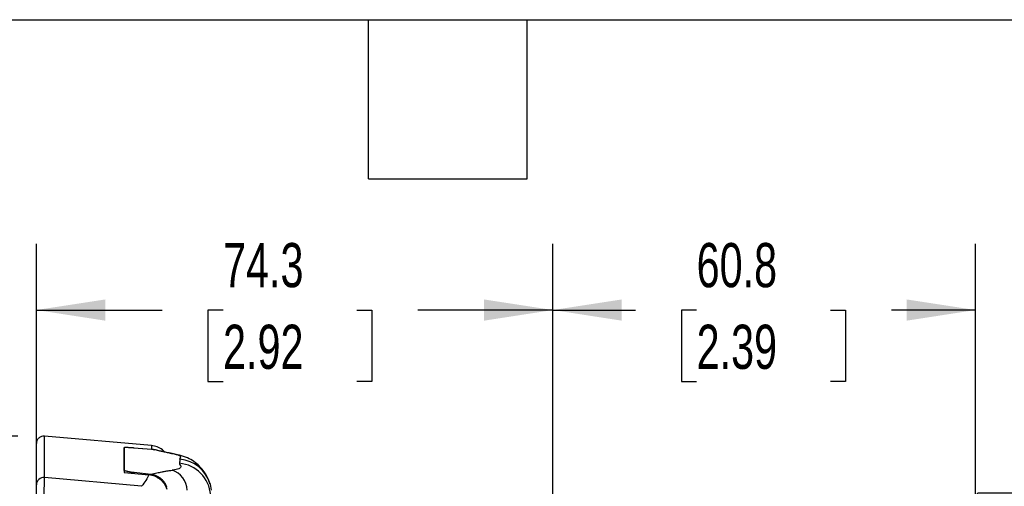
# Model space of a CAD drawing. Header units: millimetres. Extents: x 19 to 819, y 19 to 629.
# Tile 27 of 56: x 358 to 499, y 562 to 629. Entities that reach past the tile are written whole.
import ezdxf

# ---------------------------------------------------------------- set-up
doc = ezdxf.new("R2010")
doc.units = ezdxf.units.MM
doc.header["$LTSCALE"] = 3
doc.layers.add('DIMENSIONS', color=140, linetype='Continuous', lineweight=25)
doc.layers.add('TEXT', color=140, linetype='Continuous', lineweight=25)
doc.styles.add('SLDTEXTSTYLE0', font='TXT', dxfattribs={"width": 0.7})
doc.dimstyles.new('SLDDIMSTYLE1', dxfattribs={"dimtxt": 6.474023, "dimasz": 9.906, "dimexe": 0, "dimexo": 0.0625, "dimgap": 1.618506, "dimtad": 0, "dimtih": 1, "dimtoh": 1, "dimrnd": 1e-09, "dimzin": 12, "dimdsep": 46, "dimtxsty": 'SLDTEXTSTYLE0', "dimsah": 1, "dimcen": 0.09, "dimadec": 0, "dimazin": 3, "dimtfac": 1, "dimtofl": 0, "dimtmove": 0, "dimatfit": 3, "dimfxl": 0, "dimfrac": 2, "dimtolj": 1, "dimtzin": 12, "dimarcsym": 0})
doc.dimstyles.new('SLDDIMSTYLE7', dxfattribs={"dimtxt": 6.474023, "dimasz": 9.906, "dimexe": 0, "dimexo": 0.0625, "dimgap": 1.618506, "dimtad": 0, "dimtih": 1, "dimtoh": 1, "dimrnd": 1e-09, "dimzin": 12, "dimdsep": 46, "dimtxsty": 'SLDTEXTSTYLE0', "dimsah": 1, "dimcen": 0, "dimadec": 0, "dimazin": 3, "dimtfac": 1, "dimtofl": 0, "dimtmove": 0, "dimatfit": 3, "dimfxl": 0, "dimfrac": 2, "dimtolj": 1, "dimtzin": 12, "dimarcsym": 0})

# ---------------------------------------------------------------- blocks, each defined once
blk = doc.blocks.new('_D_17')
at = {"layer": 'DIMENSIONS'}
for p, q in [((434.21, 548.82), (434.21, 596.44)), ((495, 503.29), (495, 596.44)), ((434.21, 586.92), (446.11, 586.92)), ((454.88, 586.92), (452.71, 586.92)), ((452.71, 586.92), (452.71, 576.63)), ((474.12, 586.92), (476.29, 586.92)), ((476.29, 586.92), (476.29, 576.63)), ((495, 586.92), (482.89, 586.92)), ((452.71, 576.63), (454.88, 576.63)), ((476.29, 576.63), (474.12, 576.63))]:
    blk.add_line(p, q, dxfattribs=at)
for points in [[(434.21, 586.92), (444.12, 585.39), (444.12, 588.44)], [(495, 586.92), (485.09, 588.44), (485.09, 585.39)]]:
    blk.add_solid(points, dxfattribs=at)
at = {"layer": 'DIMENSIONS', "char_height": 6.35, "attachment_point": 1, "style": 'SLDTEXTSTYLE0'}
for s, insert in [('60.8', (454.88, 596.55)), ('2.39', (454.88, 584.81))]:
    blk.add_mtext(s, dxfattribs=dict(at, insert=insert))
blk = doc.blocks.new('_D_18')
at = {"layer": 'DIMENSIONS'}
for p, q in [((359.92, 554.91), (359.92, 596.44)), ((434.21, 548.82), (434.21, 596.44)), ((359.92, 586.92), (378, 586.92)), ((386.77, 586.92), (384.6, 586.92)), ((384.6, 586.92), (384.6, 576.63)), ((406.01, 586.92), (408.18, 586.92)), ((408.18, 586.92), (408.18, 576.63)), ((434.21, 586.92), (414.78, 586.92)), ((384.6, 576.63), (386.77, 576.63)), ((408.18, 576.63), (406.01, 576.63))]:
    blk.add_line(p, q, dxfattribs=at)
for points in [[(359.92, 586.92), (369.83, 585.39), (369.83, 588.44)], [(434.21, 586.92), (424.31, 588.44), (424.31, 585.39)]]:
    blk.add_solid(points, dxfattribs=at)
at = {"layer": 'DIMENSIONS', "char_height": 6.35, "attachment_point": 1, "style": 'SLDTEXTSTYLE0'}
for s, insert in [('74.3', (386.77, 596.55)), ('2.92', (386.77, 584.81))]:
    blk.add_mtext(s, dxfattribs=dict(at, insert=insert))
blk = doc.blocks.new('_D_19')
at = {"layer": 'DIMENSIONS'}
for p, q in [((522, 561.55), (519.83, 561.55)), ((519.83, 561.55), (519.83, 551.26)), ((541.24, 561.55), (543.42, 561.55)), ((543.42, 561.55), (543.42, 551.26)), ((477.21, 542.48), (495.37, 560.64)), ((495.37, 560.64), (514.42, 560.64)), ((519.83, 551.26), (522, 551.26)), ((543.42, 551.26), (541.24, 551.26))]:
    blk.add_line(p, q, dxfattribs=at)
blk.add_solid([(477.21, 542.48), (485.29, 548.4), (483.14, 550.56)], dxfattribs=at)
at = {"layer": 'DIMENSIONS', "char_height": 6.35, "attachment_point": 1, "style": 'SLDTEXTSTYLE0'}
for s, insert in [('%%c', (514.42, 571.19)), ('121.6', (524.2, 571.19)), ('4.79', (522, 559.45))]:
    blk.add_mtext(s, dxfattribs=dict(at, insert=insert))
blk = doc.blocks.new('_D_20')
at = {"layer": 'DIMENSIONS'}
for p, q in [((357.27, 568.79), (320.39, 568.79)), ((329.92, 568.79), (329.92, 512.49)), ((320.3, 500.76), (318.13, 500.76)), ((318.13, 500.76), (318.13, 490.47)), ((339.54, 500.76), (341.71, 500.76)), ((341.71, 500.76), (341.71, 490.47)), ((318.13, 490.47), (320.3, 490.47)), ((341.71, 490.47), (339.54, 490.47)), ((329.92, 430.16), (329.92, 489.02)), ((357.27, 430.16), (320.39, 430.16))]:
    blk.add_line(p, q, dxfattribs=at)
for points in [[(329.92, 568.79), (328.4, 558.89), (331.44, 558.89)], [(329.92, 430.16), (331.44, 440.07), (328.4, 440.07)]]:
    blk.add_solid(points, dxfattribs=at)
at = {"layer": 'DIMENSIONS', "char_height": 6.35, "attachment_point": 1, "style": 'SLDTEXTSTYLE0'}
for s, insert in [('138.6', (317.61, 510.39)), ('5.46', (320.3, 498.65))]:
    blk.add_mtext(s, dxfattribs=dict(at, insert=insert))

msp = doc.modelspace()

# ---------------------------------------------------------------- linework, layer by layer
for p, q in [((376.49, 567.445), (361.078, 568.793)), ((376.484, 566.85), (372.599, 567.173)), ((373.948, 567.136), (376.505, 566.924)), ((372.558, 563.838), (372.557, 563.93)), ((375.058, 561.584), (361.078, 562.838)), ((372.559, 563.588), (376.1, 563.234)), ((376.425, 563.302), (373.98, 563.547)), ((373.981, 563.446), (373.98, 563.547))]:
    msp.add_line(p, q)
at = {"flags": 128}
for points in [[(379.332, 566.296), (379.751, 566.239), (379.86, 566.208)], [(384.894, 561.936), (384.912, 561.871), (385.067, 561.031)]]:
    msp.add_lwpolyline(points, dxfattribs=at)
for centre, radius, start, end in [((380.158, 560.549), 4.935, 16.3261, 85.28623), ((378.516, 560.966), 3.072, 1.29697, 72.59864), ((380.051, 559.949), 4.961, 4.65485, 84.9571), ((360.977, 561.789), 1.054, 84.47498, 179.31486)]:
    msp.add_arc(centre, radius, start, end)
for points, knots in [([(361.078, 568.793), (360.938, 568.79), (360.652, 568.783), (360.246, 568.541), (359.97, 568.156), (359.938, 567.87), (359.923, 567.73)], [0, 0, 0, 0, 0.244279, 0.5002418, 0.7560803, 1, 1, 1, 1]), ([(361.078, 562.838), (361.078, 563.731), (361.078, 565.516), (361.078, 567.331), (361.078, 568.424), (361.078, 568.882), (361.078, 568.773), (361.078, 568.765)], [0, 0, 0, 0, 0.2446549, 0.4891174, 0.7338821, 0.9784015, 1, 1, 1, 1]), ([(359.923, 561.802), (359.923, 561.913), (359.923, 562.136), (359.923, 562.458), (359.923, 562.772), (359.923, 563.075), (359.923, 563.37), (359.923, 563.655), (359.923, 563.93), (359.923, 564.196), (359.923, 564.452), (359.923, 564.698), (359.923, 564.936), (359.923, 565.163), (359.923, 565.381), (359.923, 565.59), (359.923, 565.789), (359.923, 565.979), (359.923, 566.212), (359.923, 566.477), (359.923, 566.756), (359.923, 567), (359.923, 567.21), (359.923, 567.384), (359.923, 567.524), (359.923, 567.629), (359.923, 567.702), (359.923, 567.721), (359.923, 567.73)], [0, 0, 0, 0, 0.0293568, 0.0587148, 0.088075, 0.1174385, 0.1468061, 0.176179, 0.2055582, 0.2349446, 0.2643394, 0.2937434, 0.3231577, 0.3525833, 0.3820213, 0.4114726, 0.4409382, 0.4704192, 0.4999165, 0.555621, 0.6112747, 0.6668844, 0.7224568, 0.7779988, 0.8335173, 0.8890191, 0.9445111, 1, 1, 1, 1]), ([(372.529, 567.15), (372.53, 567.153), (372.532, 567.159), (372.546, 567.167), (372.567, 567.173), (372.594, 567.178), (372.648, 567.185), (372.747, 567.191), (372.908, 567.192), (373.09, 567.188), (373.285, 567.18), (373.496, 567.169), (373.718, 567.155), (373.872, 567.142), (373.948, 567.136)], [0, 0, 0, 0, 0.0548939, 0.1073469, 0.1573639, 0.2049508, 0.2501142, 0.3788753, 0.4997531, 0.6022499, 0.7032637, 0.8030492, 0.9018706, 1, 1, 1, 1]), ([(372.539, 566.001), (372.539, 566.068), (372.537, 566.2), (372.536, 566.386), (372.534, 566.561), (372.533, 566.725), (372.531, 566.878), (372.53, 567.021), (372.53, 567.107), (372.529, 567.15)], [0, 0, 0, 0, 0.1429158, 0.2858028, 0.4286667, 0.5715128, 0.7143467, 0.857174, 1, 1, 1, 1]), ([(378.353, 566.524), (378.255, 566.633), (377.965, 566.956), (377.314, 567.299), (376.757, 567.397), (376.484, 567.445)], [0, 0, 0, 0, 0.2046609, 0.6104322, 1, 1, 1, 1]), ([(376.484, 567.376), (376.484, 567.395), (376.484, 567.492), (376.484, 567.134), (376.484, 566.85)], [0, 0, 0, 0, 0.2044375, 1, 1, 1, 1]), ([(379.332, 566.296), (379.29, 566.304), (379.2, 566.322), (379.014, 566.359), (378.767, 566.41), (378.418, 566.485), (378.102, 566.555), (377.843, 566.614), (377.507, 566.692), (377.069, 566.796), (376.683, 566.883), (376.505, 566.924)], [0, 0, 0, 0, 0.035501, 0.0752508, 0.1600909, 0.2597235, 0.4109801, 0.4854751, 0.5416432, 0.7878035, 1, 1, 1, 1]), ([(376.505, 566.924), (376.658, 566.909), (376.813, 566.894), (376.955, 566.836), (376.957, 566.835)], [0, 0, 0, 0, 0.9894789, 1, 1, 1, 1]), ([(379.858, 566.208), (379.305, 566.323), (378.25, 566.541), (377.374, 566.74), (376.956, 566.835)], [0, 0, 0, 0, 0.52384441, 1, 1, 1, 1]), ([(372.542, 565.662), (372.542, 565.72), (372.541, 565.837), (372.54, 565.946), (372.539, 566.001)], [0, 0, 0, 0, 0.4999877, 1, 1, 1, 1]), ([(372.557, 563.93), (372.556, 564.023), (372.555, 564.21), (372.552, 564.477), (372.55, 564.734), (372.548, 564.981), (372.546, 565.219), (372.544, 565.446), (372.543, 565.59), (372.542, 565.662)], [0, 0, 0, 0, 0.1427821, 0.2855806, 0.4284007, 0.5712476, 0.7141263, 0.8570421, 1, 1, 1, 1]), ([(380.564, 565.467), (380.563, 565.471), (380.562, 565.483), (380.563, 565.509), (380.571, 565.543), (380.589, 565.59), (380.617, 565.636), (380.651, 565.692), (380.68, 565.758), (380.676, 565.829), (380.6, 565.929), (380.442, 566.018), (380.173, 566.103), (380.032, 566.142), (379.875, 566.182), (379.652, 566.233), (379.441, 566.274), (379.332, 566.296)], [0, 0, 0, 0, 0.016804, 0.0417148, 0.0917478, 0.1393293, 0.2168632, 0.2716352, 0.3592864, 0.4800141, 0.5481594, 0.7365541, 0.7998124, 0.83451, 0.8644837, 0.9298988, 1, 1, 1, 1]), ([(384.892, 561.942), (384.685, 562.475), (384.274, 563.537), (383.172, 564.732), (382.138, 565.448), (381.131, 565.899), (380.288, 566.104), (379.859, 566.208)], [0, 0, 0, 0, 0.2490576, 0.4955772, 0.6614014, 0.8277003, 1, 1, 1, 1]), ([(380.564, 565.467), (380.571, 565.421), (380.564, 565.376), (380.552, 565.283), (380.545, 565.236), (380.522, 565.093), (380.513, 564.993), (380.487, 564.891)], [0, 0, 0, 0, 0.25, 0.25, 0.5, 0.5, 1, 1, 1, 1]), ([(373.98, 563.547), (373.94, 563.551), (373.86, 563.559), (373.742, 563.573), (373.628, 563.589), (373.518, 563.605), (373.413, 563.622), (373.312, 563.64), (373.217, 563.659), (373.128, 563.678), (373.044, 563.698), (372.94, 563.725), (372.824, 563.759), (372.71, 563.802), (372.624, 563.846), (372.568, 563.889), (372.561, 563.917), (372.557, 563.93)], [0, 0, 0, 0, 0.0525029, 0.1044394, 0.155813, 0.2066274, 0.2568865, 0.3065941, 0.3557542, 0.4043711, 0.4524491, 0.4999926, 0.5961565, 0.6942044, 0.7941721, 0.8960934, 1, 1, 1, 1]), ([(376.425, 563.302), (376.575, 563.34), (376.856, 563.409), (377.25, 563.504), (377.606, 563.587), (377.906, 563.653), (378.26, 563.723), (378.62, 563.787), (379.043, 563.85), (379.302, 563.881), (379.435, 563.897)], [0, 0, 0, 0, 0.16319977, 0.30531132, 0.42803775, 0.54540194, 0.62130668, 0.78574406, 0.89003903, 1, 1, 1, 1]), ([(380.487, 564.891), (380.464, 564.798), (380.536, 564.721), (380.666, 564.55), (380.716, 564.456), (380.681, 564.268), (380.594, 564.174), (380.211, 564.014), (379.919, 563.952), (379.435, 563.897)], [0, 0, 0, 0, 0.25, 0.25, 0.5, 0.5, 0.75, 0.75, 1, 1, 1, 1]), ([(360.986, 551.113), (360.991, 551.802), (360.996, 552.48), (361.007, 553.817), (361.012, 554.476), (361.022, 555.772), (361.027, 556.39), (361.036, 557.572), (361.041, 558.135), (361.049, 559.202), (361.053, 559.691), (361.06, 560.582), (361.063, 560.985), (361.069, 561.701), (361.071, 562.003), (361.075, 562.501), (361.077, 562.697), (361.078, 562.838)], [0, 0, 0, 0, 0.125, 0.125, 0.25, 0.25, 0.375, 0.375, 0.5, 0.5, 0.625, 0.625, 0.75, 0.75, 0.875, 0.875, 1, 1, 1, 1]), ([(378.713, 561.145), (378.624, 561.424), (378.496, 561.684), (378.246, 562.046), (378.153, 562.162), (377.952, 562.377), (377.845, 562.476), (377.614, 562.661), (377.491, 562.747), (377.235, 562.897), (377.102, 562.962), (376.692, 563.13), (376.398, 563.204), (376.1, 563.234)], [0, 0, 0, 0, 0.25, 0.25, 0.375, 0.375, 0.5, 0.5, 0.625, 0.625, 0.75, 0.75, 1, 1, 1, 1]), ([(378.693, 561.452), (378.676, 561.499), (378.643, 561.593), (378.582, 561.731), (378.513, 561.867), (378.435, 561.999), (378.307, 562.191), (378.113, 562.43), (377.832, 562.696), (377.519, 562.924), (377.212, 563.088), (376.929, 563.198), (376.679, 563.269), (376.509, 563.291), (376.425, 563.302)], [0, 0, 0, 0, 0.0494803, 0.0990544, 0.1488953, 0.1991733, 0.2500543, 0.3743303, 0.4997807, 0.6252047, 0.7491526, 0.8348179, 0.9180835, 1, 1, 1, 1]), ([(359.923, 551.104), (359.923, 551.208), (359.923, 551.415), (359.923, 551.725), (359.923, 552.035), (359.923, 552.344), (359.923, 552.653), (359.923, 553.165), (359.923, 553.875), (359.923, 554.766), (359.923, 555.632), (359.923, 556.74), (359.923, 558.031), (359.923, 559.152), (359.923, 559.929), (359.923, 560.448), (359.923, 560.9), (359.923, 561.237), (359.923, 561.484), (359.923, 561.665), (359.923, 561.756), (359.923, 561.802)], [0, 0, 0, 0, 0.02081123, 0.0416135, 0.06242328, 0.08325703, 0.10413113, 0.1250619, 0.18736617, 0.25009697, 0.31239727, 0.37511839, 0.5000424, 0.62494454, 0.68725932, 0.74999039, 0.81227234, 0.87497344, 0.91658062, 0.95821079, 1, 1, 1, 1])]:
    msp.add_open_spline(points, degree=3, knots=knots)
for points in [[(372.527, 567.179), (372.533, 566.514), (372.544, 565.318), (372.559, 563.588)], [(376.1, 563.234), (375.866, 562.724), (375.522, 562.174), (375.065, 561.583)]]:
    msp.add_open_spline(points, degree=3)
at = {"layer": 'TEXT'}
for p, q in [((19.05, 628.65), (819.15, 628.65)), ((407.67, 605.79), (407.67, 628.65)), ((430.53, 605.79), (430.53, 628.65)), ((407.67, 605.79), (430.53, 605.79))]:
    msp.add_line(p, q, dxfattribs=at)

# ---------------------------------------------------------------- dimensions: what is measured, and where the dimension line sits
at = {"layer": 'DIMENSIONS'}
for base, p1, p2, angle, picture, middle in [((359.923, 586.918), (434.212, 545.008), (359.923, 551.104), 0, '_D_18', (396.389, 586.918)), ((329.919, 430.162), (361.078, 568.793), (361.078, 430.162), 90, '_D_20', (329.919, 500.755))]:
    dim = msp.add_linear_dim(base=base, p1=p1, p2=p2, angle=angle, dimstyle='SLDDIMSTYLE1', dxfattribs=at)
    dim.commit()
    dim.dimension.update_dxf_attribs({"geometry": picture, "text_midpoint": middle, "dimtype": 160})
dim = msp.add_linear_dim(base=(434.212, 586.918), p1=(495, 499.478), p2=(434.212, 545.008), dimstyle='SLDDIMSTYLE1', dxfattribs=at)
dim.commit()
dim.dimension.update_dxf_attribs({"geometry": '_D_17', "text_midpoint": (464.499, 586.918), "dimtype": 160})
dim = msp.add_diameter_dim_2p(p1=(391.214, 456.48), p2=(477.21, 542.476), dimstyle='SLDDIMSTYLE7', dxfattribs=at)
dim.commit()
dim.dimension.update_dxf_attribs({"geometry": '_D_19', "text_midpoint": (531.623, 560.639), "dimtype": 163})

doc.saveas('drawing.dxf')
